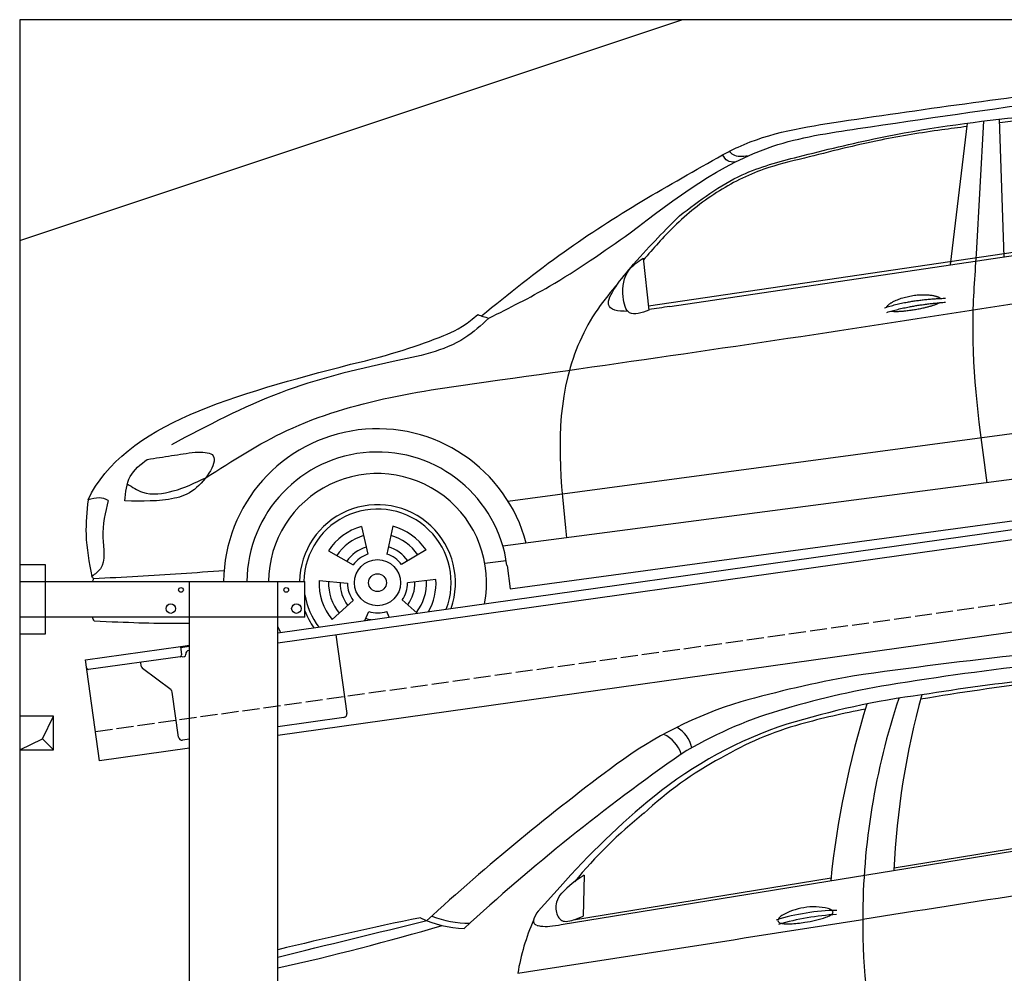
# Model space of a CAD drawing. Extents: x 0 to 5800, y -225 to 4750.
# Tile 2 of 3: x 0 to 2900, y 1943 to 4750. Entities that reach past the tile are written whole.
import ezdxf

# ---------------------------------------------------------------- set-up
doc = ezdxf.new("R2010")
doc.units = 0
doc.header["$LTSCALE"] = 10
doc.header["$MEASUREMENT"] = 0
doc.linetypes.add('GEN3', pattern=[6.25, 5, -1.25])
doc.layers.get('0').update_dxf_attribs({"linetype": 'CONTINUOUS'})
for name, color, linetype in [('3', 6, 'GEN3'), ('BREAKTHROUGH', 1, 'CONTINUOUS'), ('CAR', 1, 'CONTINUOUS')]:
    doc.layers.add(name, color=color, linetype=linetype)
doc.layers.add('AM_0', color=7, linetype='CONTINUOUS', lineweight=30)

# ---------------------------------------------------------------- blocks, each defined once
blk = doc.blocks.new('Car_K')
at = {"layer": 'CAR'}
for p, q in [((5285.1, 2846.6), (5334.8, 3263.8)), ((5361.4, 2878), (5383.3, 3270)), ((5442.5, 2870), (5429.2, 3275.3)), ((4395.3, 2725.6), (6371, 3016)), ((4457.7, 2723.8), (6379.4, 3009)), ((4379.1, 2866.5), (4396.7, 2713.3)), ((3981.4, 2150.9), (5902.5, 2408.8)), ((5954.6, 2278.4), (3966.6, 2017.9)), ((3987.9, 1892.3), (5969.5, 2160.9)), ((3549.7, 2076.4), (3568.1, 1994.6)), ((3641.8, 2077.1), (3624.8, 1995)), ((3452.6, 2004.6), (3525.4, 1963)), ((3740.1, 2007), (3667.9, 1964.2)), ((3913.1, 1968.5), (3976.3, 1975.6)), ((3978.5, 1961.3), (3987.9, 1892.3)), ((3424.8, 1916.8), (3508.3, 1908.9)), ((3769.3, 1919.6), (3685.9, 1910.4)), ((3463.1, 1802.2), (3525.1, 1858.6)), ((3714.2, 1820.9), (3669.9, 1859.8)), ((3559.9, 1799.2), (3571.3, 1825.7)), ((3631.9, 1809.3), (3624.3, 1826.1))]:
    blk.add_line(p, q, dxfattribs=at)
for radius in [67.9, 26.2]:
    blk.add_circle((3597.1, 1910.6), radius, dxfattribs=at)
for radius, start, end in [(453.2, 14.86, 179.5503), (384.7, 7.5734, 179.4702), (321.3, 348.8956, 179.3656), (229.5, 340.7371, 179.1121), (216.8, 338.9836, 179.0598), (172.4, 105.9643, 146.9655), (172.4, 33.9643, 74.9655), (144.5, 106.605, 146.3248), (144.5, 34.605, 74.3248), (110.3, 107.8341, 145.0957), (110.3, 35.8341, 73.0957), (88.8, 109.097, 143.8328), (88.8, 37.097, 71.8328), (172.4, 177.9643, 218.9655), (144.5, 178.605, 218.3248), (144.5, 322.605, 2.3248), (172.4, 330.4173, 2.9655), (110.3, 179.8341, 217.0957), (88.8, 181.097, 215.8328), (88.8, 325.097, 359.8328), (110.3, 323.8341, 1.0957), (216.8, 189.363, 217.0164), (229.5, 201.2851, 215.2629), (110.3, 251.8341, 260.346), (88.8, 253.097, 287.8328), (321.3, 203.8286, 207.1044)]:
    blk.add_arc((3597.1, 1910.6), radius, start, end, dxfattribs=at)
for points in [[(4960.4, 3268.4), (5748.6, 3373.1), (6565.3, 3342.1), (7001.7, 3128.2)], [(4341, 2940.3), (4761.1, 3195.4), (5012, 3247.5), (5597.3, 3332.3)], [(4486.6, 2990.7), (4671.5, 3111.4), (4835.8, 3164.4), (5073.4, 3220), (5478.3, 3280.6), (5845.3, 3309)], [(4613.5, 3170.2), (4659.2, 3193.1), (4960.4, 3268.4)], [(3903, 2696.1), (4146.8, 2885.1), (4613.5, 3170.2)], [(4649.4, 3148.3), (4628.6, 3152.5), (4613.5, 3170.2)], [(4687.2, 3166.4), (4645.3, 3170.5), (4633.1, 3180.6)], [(4854.3, 3160.3), (4734.7, 3127.8), (4595.7, 3058.9), (4471, 2959.6), (4379.8, 2860.3)], [(3925.1, 2689.5), (4103.6, 2783.3), (4341, 2940.3)], [(3091.3, 2219.7), (3330.1, 2358.5), (3957.2, 2507.7), (6400, 2878.8)], [(5392.7, 2204.8), (5351.1, 2680.1), (5361.4, 2878)], [(4396.7, 2713.3), (4339.5, 2705.2), (4320.6, 2752), (4338.5, 2831.7), (4379.1, 2866.5)], [(4306.1, 2792.5), (4245.7, 2716.3), (4157.7, 2518), (4154, 2042.4)], [(3893.1, 2699.9), (3907.7, 2694.5), (3925.3, 2689.7)], [(3925.1, 2689.5), (3854, 2631.3), (3642.8, 2561.4), (3311.2, 2469.9), (2990.2, 2316.7)], [(3059.7, 2295), (3110.1, 2287.6), (3057.8, 2185.2), (2999, 2159), (2853.2, 2151.3)], [(2919.1, 2273.7), (2990.6, 2284.7), (3059.7, 2295)], [(2853.2, 2151.3), (2868.7, 2223.2), (2919.1, 2273.7)], [(2860.2, 2201.5), (2904.9, 2177.1), (2995.7, 2180.6), (3091.3, 2219.7)], [(2744.5, 2154.1), (2738.6, 2052.2), (2755.6, 1929)], [(2803.8, 2152.6), (2788.3, 2043.9), (2781, 1951.5), (2755.6, 1929)], [(3145.3, 1945.7), (2891.3, 1928.7), (2761, 1922.3)]]:
    blk.add_spline(points, degree=3, dxfattribs=at)
for points, degree, knots in [([(6069.6, 3280.7), (6038.8, 3288), (5942.4, 3308.2), (5768.6, 3294.5), (5586.9, 3281.8), (5471.6, 3269.2), (5429.6, 3264.6)], 3, [41.799079, 41.799079, 41.799079, 41.799079, 136.523198, 337.310325, 558.263041, 685.022454, 685.022454, 685.022454, 685.022454]), ([(5333.6, 3253.4), (5308.7, 3250.3), (5223.6, 3239.4), (5062.6, 3213.6), (4929, 3179.4), (4854.3, 3160.3)], 3, [96.627312, 96.627312, 96.627312, 96.627312, 171.985535, 353.964722, 585.294651, 585.294651, 585.294651, 585.294651]), ([(4334.6, 2709.5), (4303.1, 2709), (4246, 2721.6), (4373.6, 2878.3), (4444.9, 2949.2), (4486.6, 2990.7)], 3, [93.12531, 93.12531, 93.12531, 93.12531, 180.032421, 319.648401, 516.477642, 516.477642, 516.477642, 516.477642]), ([(5096.6, 2721.7), (5100.1, 2730), (5124.3, 2747.3), (5178.1, 2764.2), (5225, 2761.1), (5250, 2752.2), (5255.3, 2747.7), (5255.6, 2747.5)], 5, [0.0314681, 0.0314681, 0.0314681, 0.0314681, 0.0314681, 0.0314681, 0.300106, 0.500106, 0.5095952, 0.5095952, 0.5095952, 0.5095952, 0.5095952, 0.5095952]), ([(5252.3, 2734.9), (5248.8, 2732.7), (5232.1, 2724.4), (5198.9, 2715.8), (5152.6, 2708), (5121.2, 2707.1), (5107.9, 2709.7)], 5, [0.6133618, 0.6133618, 0.6133618, 0.6133618, 0.6133618, 0.6133618, 0.700106, 0.9252293, 0.9252293, 0.9252293, 0.9252293, 0.9252293, 0.9252293]), ([(3518, 2553.7), (3639.3, 2581.7), (3745, 2618.4), (3845.3, 2659.5), (3893, 2699.8)], 3, [0, 0, 0, 0, 247.321337, 334.292188, 334.292188, 334.292188, 334.292188]), ([(3043.2, 1790.9), (3031.6, 1790.6), (2945.8, 1788.9), (2860.9, 1793.2), (2762.4, 1796.9)], 3, [250.354392, 250.354392, 250.354392, 250.354392, 285.458466, 509.835857, 509.835857, 509.835857, 509.835857])]:
    blk.add_open_spline(points, degree=degree, knots=knots, dxfattribs=at)
for points, degree in [([(5090.7, 2719.8), (5164, 2744.5), (5270.4, 2748.1)], 2), ([(5097.2, 2706.5), (5169.3, 2728.8), (5269.6, 2736.4)], 2), ([(4457.7, 2723.8), (4436.9, 2720.6), (4416.2, 2717.4), (4396.5, 2714.9)], 3), ([(2744.5, 2154.1), (2850, 2378.9), (3184, 2466.3), (3518, 2553.7)], 3), ([(2803.8, 2152.6), (2787.9, 2162.9), (2767.7, 2161.4), (2744.5, 2154.1)], 3), ([(2761, 1922.3), (2759.2, 1924.6), (2757.3, 1926.8), (2755.6, 1929)], 3), ([(2757.6, 1914.2), (2758.7, 1916.9), (2759.9, 1919.6), (2761, 1922.3)], 3), ([(2762.4, 1796.9), (2760.8, 1801), (2759.2, 1805.1), (2757.7, 1809.2)], 3)]:
    blk.add_open_spline(points, degree=degree, dxfattribs=at)
blk = doc.blocks.new('Car_155EG')
at = {"layer": 'CAR'}
for p, q in [((15664.7, 4410.1), (17534.5, 4714.5)), ((16645.2, 4577.5), (17534.5, 4722.1)), ((15732.6, 4555.4), (15729.1, 4435.2)), ((15700.8, 4423.8), (16459.6, 4547.3)), ((15661.5, 4521.2), (15596.6, 4449.6))]:
    blk.add_line(p, q, dxfattribs=at)
for centre, radius, start, end in [((18694, -10124.2), 15419.6, 94.3124, 98.09634), ((18136.2, -4245.6), 9481.6, 93.63867, 99.15042), ((17989.7, -2941), 8126.3, 94.03951, 98.9395), ((17181.1, 1529.7), 3671.6, 100.3364, 105.6022), ((17983.9, -2413.4), 7592.3, 94.25827, 99.55699), ((17071.4, 2484.2), 2668.2, 99.5574, 106.7064), ((17053.6, 2630.9), 2477.3, 97.577, 107.0059), ((18616.5, 4422.9), 2063.7, 161.5582, 179.9355), ((18991.4, 4460.3), 2349.5, 164.5389, 177.3165), ((16553, 3894.1), 1225.8, 107.0523, 126.2645), ((19062.4, 4274.6), 2617.4, 162.5629, 174.1779), ((16658.8, 3859.4), 1232.4, 106.7137, 121.3158), ((16970.3, 2842.2), 2239.8, 100.529, 105.5624), ((16717.7, 3819), 1243.3, 108.2158, 128.8281), ((15959.6, 4911.8), 91.5, 12.0243, 59.9294), ((16635.6, 4047.9), 988.5, 105.6005, 120.4227), ((15925.5, 4881.6), 97.7, 18.2901, 65.1227), ((19521.9, -104.2), 6118.9, 124.93127, 132.61896), ((20035.4, -796.8), 7068, 126.5325, 132.40751), ((16645.7, 3949.3), 1079.5, 118.2359, 133.1018), ((17404.1, 2987.6), 2321.4, 129.1602, 138.651), ((16765.4, 3663.5), 1374.2, 128.5808, 140.5892), ((15898, 4279), 322.2, 120.9017, 136.2121), ((51615.9, -218834.6), 225996.3, 98.673598, 98.925442), ((15718.8, 4454.8), 71.2, 138.1205, 162.7296), ((15703.1, 4461), 54.4, 164.0156, 185.85), ((15664.2, 4398.3), 84.9, 142.7873, 163.0255), ((15707.3, 4460.6), 58.6, 185.0661, 203.9084), ((16485.2, 3817.9), 634, 90.7918, 107.1893), ((16525.4, 3645.1), 796.5, 93.5771, 106.1108), ((16403.2, 4288.9), 172.3, 97.9638, 120.9901), ((16409.8, 4299), 163.5, 75.3886, 100.7489), ((16418.5, 4507.5), 80.1, 289.0194, 299.7625), ((16439, 4418), 41, 58.2109, 72.922), ((16446.9, 4457.7), 22.8, 300.3042, 315.7052), ((16452.1, 4439.7), 15.6, 45.0481, 57.1734), ((16457.7, 4445.1), 7.84, 22.96, 45.932), ((16457.4, 4447.4), 8.11, 315.9856, 344.4209), ((16460.3, 4446.3), 5.01, 347.947, 21.7566), ((17219.1, -5310.3), 9937.6, 101.42828, 103.91192), ((-69903.6, 351831.3), 357697.6, 283.702793, 283.775179), ((15389.6, 4718.9), 320.6, 244.2014, 268.0559), ((15398.9, 4734.1), 320.2, 248.9292, 269.3862), ((-61705179.6, 395789156.2), 400568503, 278.863605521, 278.863752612), ((16191.1, 4157.6), 663.4, 156.4501, 170.5305), ((15595.7, 4420.5), 12.9, 168.7303, 201.81), ((15596.5, 4422.3), 14.4, 207.0634, 249.4938), ((15608.2, 4449.9), 44.3, 247.8316, 263.7552), ((15616.4, 4624.8), 220, 273.791, 282.6779), ((15683.2, 4449.2), 31.9, 202.8257, 231.4045), ((15678.1, 4445.5), 25.9, 235.0426, 272.241), ((15676.5, 4491.4), 71.8, 272.1557, 289.795), ((15583.4, 4757.4), 353.6, 289.381, 294.3343), ((16312.4, 4422), 9.3, 148.8786, 180.7463), ((16309.5, 4422.3), 6.43, 183.6165, 232.5438), ((16332.1, 4408.5), 33.2, 122.0402, 146.5393), ((16318, 4434.5), 21.3, 234.3825, 263.3833), ((16332.5, 4529.3), 117.2, 261.5605, 273.3561), ((16320.9, 4784), 372.1, 272.8573, 279.4841), ((16338.1, 4740.8), 326.8, 277.7429, 289.0217), ((18120.9, 4405.1), 1568.2, 179.2666, 195.413), ((13096.7, 12003.7), 7913.4, 282.65065, 286.27288), ((15620.5, 4563.7), 158.8, 263.7976, 273.7823)]:
    blk.add_arc(centre, radius, start, end, dxfattribs=at)

msp = doc.modelspace()

# ---------------------------------------------------------------- linework, layer by layer
for p, q in [((5300, 4750), (0, 4750)), ((0, 4750), (0, -50)), ((0, 4100), (1950, 4750)), ((760, 2945.2), (3238.8, 3293.6)), ((3246, 3264.3), (760, 2914.9)), ((0, 3146.2), (75, 3146.2)), ((75, 3146.2), (75, 2941.2)), ((0, 3096.2), (840, 3096.2)), ((500, 1676.2), (500, 3096.2)), ((760, -43.8), (760, 3096.2)), ((840, 2991.2), (840, 3096.2)), ((3464.7, 3022.4), (760, 2642.2)), ((840, 2991.2), (0, 2991.2)), ((75, 2941.2), (0, 2941.2)), ((930.7, 2938.9), (963.3, 2707.2)), ((193.8, 2865.6), (473.5, 2904.9)), ((473.5, 2904.9), (500, 2908.6)), ((473.5, 2904.9), (477, 2880.2)), ((500, 2904.6), (474.1, 2901)), ((472.7, 2874.5), (202.9, 2836.6)), ((480.3, 2874.6), (485.3, 2875.3)), ((489.5, 2880.9), (489.4, 2881.9)), ((497.9, 2893.2), (500, 2893.5)), ((235.5, 2568.5), (193.8, 2865.6)), ((358, 2846.4), (356.4, 2858.2)), ((445.7, 2776.7), (361.9, 2839.8)), ((468.2, 2637.6), (449.5, 2770.1)), ((954.8, 2695.9), (760, 2668.5)), ((500, 2631.9), (479.5, 2629.1)), ((500, 2605.7), (235.5, 2568.5))]:
    msp.add_line(p, q)
for centre, radius in [((475, 3071.2), 7), ((785, 3071.2), 7), ((445, 3016.2), 14), ((815, 3016.2), 14)]:
    msp.add_circle(centre, radius)
for centre, radius, start, end in [((472, 2879.5), 5, 278, 8), ((479.6, 2879.5), 5, 221.2367, 278), ((484.6, 2880.2), 5, 278, 8), ((499.3, 2883.3), 10, 98, 188), ((367.9, 2847.8), 10, 188, 233), ((202.2, 2841.5), 5, 188, 278), ((439.6, 2768.7), 10, 8, 53), ((953.4, 2705.8), 10, 278, 8), ((478.1, 2639), 10, 188, 278)]:
    msp.add_arc(centre, radius, start, end)
at = {"layer": '3'}
msp.add_line((223.4, 2654.7), (5230.8, 3358.4), dxfattribs=at)
at = {"layer": 'BREAKTHROUGH'}
for p, q in [((67.4, 2633), (100, 2700)), ((0, 2600), (67.4, 2633)), ((67.2, 2632.8), (100, 2600))]:
    msp.add_line(p, q, dxfattribs=at)
msp.add_lwpolyline([(100, 2700), (0, 2700), (0, 2600), (100, 2600)], close=True, dxfattribs=at)

# ---------------------------------------------------------------- block references
at = {"layer": 'AM_0'}
msp.add_blockref('Car_155EG', (-14069.8, -2324.2), dxfattribs=at)
at = {"layer": 'CAR'}
msp.add_blockref('Car_K', (-2543.2, 1181.9), dxfattribs=at)

doc.saveas('drawing.dxf')
